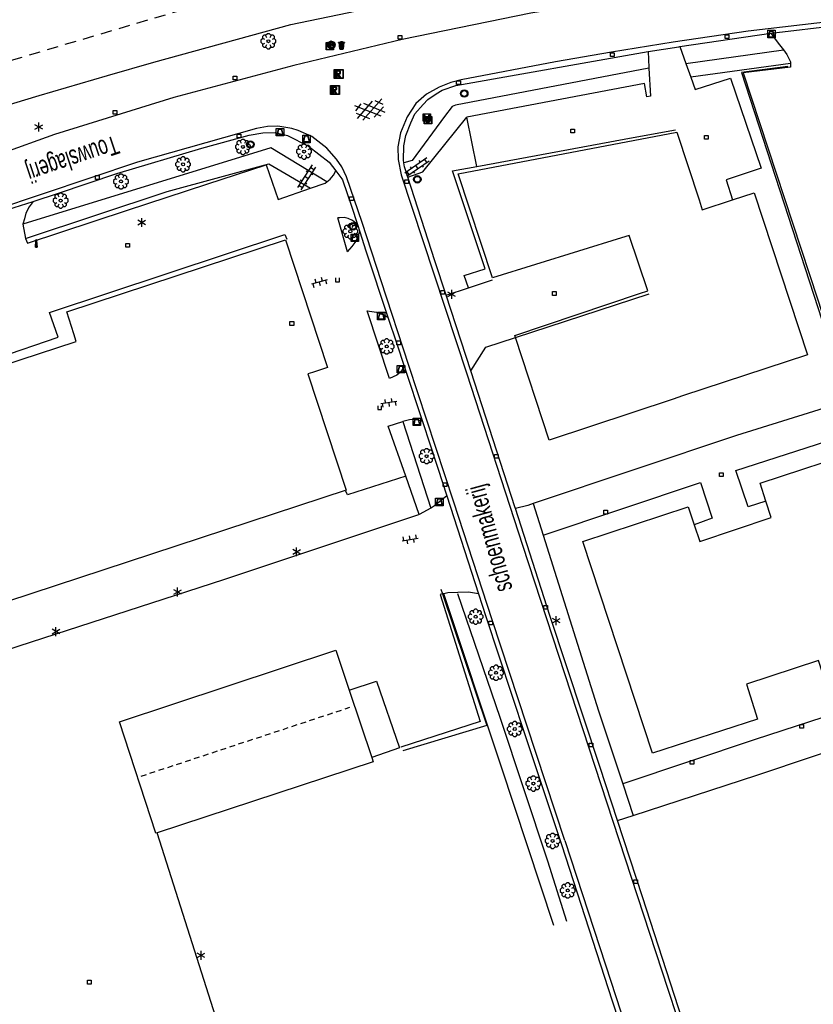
# Model space of a CAD drawing. Extents: x 99796 to 103543, y 406299 to 407646.
# Tile 59 of 85: x 101892 to 101999, y 406555 to 406687. Entities that reach past the tile are written whole.
import ezdxf
from ezdxf.enums import TextEntityAlignment as Align

# ---------------------------------------------------------------- set-up
doc = ezdxf.new("R2010")
doc.units = 0
doc.linetypes.add('Noklijn', pattern=[1.25, 0.75, -0.5])
doc.linetypes.add('Slootbodem', pattern=[2.5, 1.5, -1])
for name, color, linetype in [('1103', 252, 'CONTINUOUS'), ('1106', 252, 'CONTINUOUS'), ('1110', 252, 'CONTINUOUS'), ('1112', 252, 'CONTINUOUS'), ('1404', 252, 'CONTINUOUS'), ('1406', 252, 'Slootbodem'), ('1701', 252, 'CONTINUOUS'), ('1901', 252, 'Noklijn'), ('2004', 252, 'Hekwerk'), ('2303', 252, 'CONTINUOUS'), ('2401', 252, 'CONTINUOUS'), ('2701', 252, 'CONTINUOUS'), ('2901', 252, 'CONTINUOUS'), ('3001', 252, 'CONTINUOUS'), ('3007', 252, 'CONTINUOUS'), ('3009', 252, 'CONTINUOUS'), ('3201', 252, 'CONTINUOUS'), ('3202', 252, 'CONTINUOUS'), ('3602', 252, 'CONTINUOUS'), ('3604', 252, 'CONTINUOUS'), ('3605', 252, 'CONTINUOUS'), ('4401', 252, 'CONTINUOUS'), ('4406', 252, 'CONTINUOUS'), ('4413', 252, 'CONTINUOUS'), ('4501', 252, 'CONTINUOUS')]:
    doc.layers.add(name, color=color, linetype=linetype)
doc.linetypes.add('Hekwerk', pattern='A,4,-1,[1,dgnlstyle.shx,S=0.004,R=0,X=0,Y=0],-1', length=6)

# ---------------------------------------------------------------- blocks, each defined once
blk = doc.blocks.new('LICHTMAST', base_point=(106423.199838, 404577.892233))
at = {"layer": '2701'}
for points in [[(106422.680222, 404577.592233, 0), (106423.719453, 404578.192234, 0)], [(106423.719453, 404577.592234, 0), (106422.680222, 404578.192233, 0)], [(106423.199838, 404577.292233, 0), (106423.199838, 404578.492233, 0)]]:
    blk.add_polyline3d(points, dxfattribs=at)
blk = doc.blocks.new('STRAATKOLK', base_point=(97500.879966, 403507.602474))
at = {"layer": '3605'}
blk.add_polyline3d([(97500.629966, 403507.352474, 0), (97500.629966, 403507.852474, 0), (97501.129966, 403507.852474, 0), (97501.129966, 403507.352474, 0)], close=True, dxfattribs=at)
blk = doc.blocks.new('TROTTOIRKOLK', base_point=(97500.879966, 403507.602474))
at = {"layer": '3604'}
blk.add_polyline3d([(97500.629987, 403507.602517, 0), (97500.629987, 403507.102474, 0), (97501.129945, 403507.102474, 0), (97501.129774, 403507.602517, 0)], dxfattribs=at)
blk = doc.blocks.new('BIGGENRUG', base_point=(97500.879966, 403507.602474))
at = {"layer": '3009'}
for points in [[(97500.379966, 403508.102474, 0), (97501.379966, 403508.102474, 0), (97501.379966, 403507.102474, 0), (97500.379966, 403507.102474, 0)], [(97500.479966, 403507.202474, 0), (97501.279966, 403507.202474, 0), (97501.079966, 403508.002474, 0), (97500.679966, 403508.002474, 0)], [(97500.479966, 403507.202474, 0), (97500.679966, 403508.002474, 0), (97501.079966, 403508.002474, 0), (97501.279966, 403507.202474, 0)]]:
    blk.add_polyline3d(points, close=True, dxfattribs=at)
blk = doc.blocks.new('BOOM', base_point=(97503.821083, 403507.602474))
at = {"layer": '2901'}
for points in [[(97503.491578, 403508.39797, 0), (97503.202364, 403508.39797, 0), (97503.025588, 403508.221193, 0), (97503.025588, 403507.931979, 0)], [(97504.071083, 403508.102474, 0), (97504.196083, 403508.352474, 0), (97503.946083, 403508.602474, 0), (97503.696083, 403508.602474, 0), (97503.446083, 403508.352474, 0), (97503.571083, 403508.102474, 0)], [(97504.616578, 403507.931979, 0), (97504.616578, 403508.221193, 0), (97504.439801, 403508.39797, 0), (97504.150588, 403508.39797, 0)], [(97503.321083, 403507.852474, 0), (97503.071083, 403507.977474, 0), (97502.821083, 403507.727474, 0), (97502.821083, 403507.477474, 0), (97503.071083, 403507.227474, 0), (97503.321083, 403507.352474, 0)], [(97503.025588, 403507.27297, 0), (97503.025588, 403506.983756, 0), (97503.202364, 403506.806979, 0), (97503.491578, 403506.806979, 0)], [(97503.571083, 403507.102474, 0), (97503.446083, 403506.852474, 0), (97503.696083, 403506.602474, 0), (97503.946083, 403506.602474, 0), (97504.196083, 403506.852474, 0), (97504.071083, 403507.102474, 0)], [(97504.150588, 403506.806979, 0), (97504.439801, 403506.806979, 0), (97504.616578, 403506.983756, 0), (97504.616578, 403507.27297, 0)], [(97504.321083, 403507.352474, 0), (97504.571083, 403507.227474, 0), (97504.821083, 403507.477474, 0), (97504.821083, 403507.727474, 0), (97504.571083, 403507.977474, 0), (97504.321083, 403507.852474, 0)]]:
    blk.add_polyline3d(points, dxfattribs=at)
blk.add_circle((97503.821083, 403507.602474), 0.2, dxfattribs=at)
blk.add_circle((97503.821083, 403507.602474), 0.2, dxfattribs=at)
blk = doc.blocks.new('OV6', base_point=(97503.821083, 403517.176353))
at = {"layer": '4413'}
for points in [[(97503.821083, 403517.176353, 0), (97504.133583, 403517.176353, 0)], [(97503.852333, 403517.176353, 0), (97503.852333, 403517.207603, 0)], [(97503.914833, 403517.176353, 0), (97503.914833, 403517.145103, 0)], [(97503.977333, 403517.176353, 0), (97503.977333, 403517.207603, 0)], [(97504.039833, 403517.176353, 0), (97504.039833, 403517.145103, 0)], [(97504.102333, 403517.176353, 0), (97504.102333, 403517.207603, 0)]]:
    blk.add_polyline3d(points, dxfattribs=at)
blk = doc.blocks.new('AFVALBAK', base_point=(97500.879966, 403507.602474))
at = {"layer": '3007'}
for points in [[(97500.571016, 403507.992474, 0), (97500.479966, 403507.992474, 0), (97500.479966, 403508.012474, 0), (97500.769966, 403508.012474, 0), (97500.769966, 403508.112474, 0), (97500.989966, 403508.112474, 0), (97500.989966, 403508.012474, 0), (97501.279966, 403508.012474, 0), (97501.279966, 403507.992474, 0), (97501.188916, 403507.992474, 0), (97501.088916, 403507.092474, 0), (97500.671016, 403507.092474, 0)], [(97500.571016, 403507.992474, 0), (97500.479966, 403507.992474, 0), (97500.479966, 403508.012474, 0), (97500.769966, 403508.012474, 0), (97500.769966, 403508.112474, 0), (97500.989966, 403508.112474, 0), (97500.989966, 403508.012474, 0), (97501.279966, 403508.012474, 0), (97501.279966, 403507.992474, 0), (97501.188916, 403507.992474, 0), (97501.088916, 403507.092474, 0), (97500.671016, 403507.092474, 0)], [(97500.591139, 403507.992474, 0), (97500.688916, 403507.112474, 0), (97501.071016, 403507.112474, 0), (97501.168793, 403507.992474, 0)], [(97500.591139, 403507.992474, 0), (97501.168793, 403507.992474, 0), (97501.071016, 403507.112474, 0), (97500.688916, 403507.112474, 0)], [(97500.769966, 403507.202474, 0), (97500.789966, 403507.202474, 0), (97500.789966, 403507.902474, 0), (97500.769966, 403507.902474, 0)], [(97500.769966, 403507.202474, 0), (97500.769966, 403507.902474, 0), (97500.789966, 403507.902474, 0), (97500.789966, 403507.202474, 0)], [(97500.789966, 403508.012474, 0), (97500.969966, 403508.012474, 0), (97500.969966, 403508.092474, 0), (97500.789966, 403508.092474, 0)], [(97500.789966, 403508.012474, 0), (97500.789966, 403508.092474, 0), (97500.969966, 403508.092474, 0), (97500.969966, 403508.012474, 0)], [(97500.869966, 403507.202474, 0), (97500.889966, 403507.202474, 0), (97500.889966, 403507.902474, 0), (97500.869966, 403507.902474, 0)], [(97500.869966, 403507.202474, 0), (97500.869966, 403507.902474, 0), (97500.889966, 403507.902474, 0), (97500.889966, 403507.202474, 0)], [(97500.969966, 403507.202474, 0), (97500.989966, 403507.202474, 0), (97500.989966, 403507.902474, 0), (97500.969966, 403507.902474, 0)], [(97500.969966, 403507.202474, 0), (97500.969966, 403507.902474, 0), (97500.989966, 403507.902474, 0), (97500.989966, 403507.202474, 0)]]:
    blk.add_polyline3d(points, close=True, dxfattribs=at)
blk = doc.blocks.new('IMG-INFORMATIEBORD', base_point=(97500.879966, 403507.602474))
at = {"layer": '2303'}
for points in [[(97500.379966, 403508.102474, 0), (97501.379966, 403508.102474, 0), (97501.379966, 403507.102474, 0), (97500.379966, 403507.102474, 0)], [(97500.779966, 403507.202474, 0), (97500.979966, 403507.202474, 0), (97500.979966, 403507.222474, 0), (97500.929966, 403507.222474, 0), (97500.929966, 403507.802474, 0), (97500.779966, 403507.802474, 0), (97500.779966, 403507.782474, 0), (97500.829966, 403507.782474, 0), (97500.829966, 403507.222474, 0), (97500.779966, 403507.222474, 0)], [(97500.779966, 403507.202474, 0), (97500.979966, 403507.202474, 0), (97500.979966, 403507.222474, 0), (97500.929966, 403507.222474, 0), (97500.929966, 403507.802474, 0), (97500.779966, 403507.802474, 0), (97500.779966, 403507.782474, 0), (97500.829966, 403507.782474, 0), (97500.829966, 403507.222474, 0), (97500.779966, 403507.222474, 0)]]:
    blk.add_polyline3d(points, close=True, dxfattribs=at)
for points in [[(97500.416612, 403507.165485, 0), (97500.416612, 403508.044589, 0)], [(97500.416612, 403507.165485, 0), (97500.416612, 403508.044589, 0)], [(97500.438212, 403508.066188, 0), (97501.317777, 403508.066188, 0)], [(97500.438212, 403508.066188, 0), (97501.317777, 403508.066188, 0)], [(97501.317777, 403507.143885, 0), (97500.438212, 403507.143885, 0)], [(97501.317777, 403507.143885, 0), (97500.438212, 403507.143885, 0)], [(97501.339377, 403508.044589, 0), (97501.339377, 403507.165485, 0)], [(97501.339377, 403508.044589, 0), (97501.339377, 403507.165485, 0)]]:
    blk.add_polyline3d(points, dxfattribs=at)
blk.add_circle((97500.879966, 403507.902474), 0.06, dxfattribs=at)
blk.add_circle((97500.879966, 403507.902474), 0.06, dxfattribs=at)
for centre, start, end in [((97500.438212, 403508.044589), 90, 180), ((97500.438212, 403508.044589), 90, 180), ((97500.438212, 403507.165485), 180, 270), ((97500.438212, 403507.165485), 180, 270), ((97501.317777, 403508.044589), 0, 90), ((97501.317777, 403508.044589), 0, 90), ((97501.317777, 403507.165485), 270, 0), ((97501.317777, 403507.165485), 270, 0)]:
    blk.add_arc(centre, 0.0216, start, end, dxfattribs=at)
blk = doc.blocks.new('VERKEERSBORD', base_point=(97503.821083, 403507.602474))
at = {"layer": '2401'}
for radius in [0.5, 0.5, 0.4, 0.4]:
    blk.add_circle((97503.821083, 403507.602474), radius, dxfattribs=at)
blk = doc.blocks.new('PAALTJE', base_point=(97500.879966, 403507.602474))
at = {"layer": '3001'}
for points in [[(97500.929966, 403508.552474, 0), (97500.979966, 403508.552474, 0), (97500.979966, 403508.502474, 0), (97500.929966, 403508.502474, 0), (97500.979966, 403507.602474, 0), (97500.779966, 403507.602474, 0), (97500.829966, 403508.502474, 0), (97500.779966, 403508.502474, 0), (97500.779966, 403508.552474, 0), (97500.829966, 403508.552474, 0)], [(97500.829966, 403508.552474, 0), (97500.779966, 403508.552474, 0), (97500.779966, 403508.502474, 0), (97500.829966, 403508.502474, 0), (97500.779966, 403507.602474, 0), (97500.979966, 403507.602474, 0), (97500.929966, 403508.502474, 0), (97500.979966, 403508.502474, 0), (97500.979966, 403508.552474, 0), (97500.929966, 403508.552474, 0)]]:
    blk.add_polyline3d(points, dxfattribs=at)
blk.add_arc((97500.879966, 403508.552474), 0.05, 0, 180, dxfattribs=at)
blk.add_arc((97500.879966, 403508.552474), 0.05, 0, 180, dxfattribs=at)
blk = doc.blocks.new('IMG-BRANDKRAAN-_OF_PUT', base_point=(97500.879966, 403507.602474))
at = {"layer": '3202'}
blk.add_polyline3d([(97500.379966, 403508.102474, 0), (97501.379966, 403508.102474, 0), (97501.379966, 403507.102474, 0), (97500.379966, 403507.102474, 0)], close=True, dxfattribs=at)
for points in [[(97500.416612, 403507.165485, 0), (97500.416612, 403508.044589, 0)], [(97500.438212, 403508.066188, 0), (97501.317777, 403508.066188, 0)], [(97501.317777, 403507.143885, 0), (97500.438212, 403507.143885, 0)], [(97500.686014, 403507.647112, 0), (97501.064867, 403507.647112, 0)], [(97501.064867, 403507.570218, 0), (97500.686014, 403507.570218, 0)], [(97501.339377, 403508.044589, 0), (97501.339377, 403507.165485, 0)]]:
    blk.add_polyline3d(points, dxfattribs=at)
for centre, radius, start, end in [((97500.438212, 403508.044589), 0.0216, 90, 180), ((97500.438212, 403507.165485), 0.0216, 180, 270), ((97500.729891, 403507.603433), 0.220693, 151.888112, 235.200633), ((97500.861966, 403507.458026), 0.411039, 88.615315, 142.645462), ((97500.874768, 403507.858815), 0.513782, 238.188568, 271.964555), ((97500.692137, 403507.608665), 0.038931, 99.048842, 260.951158), ((97500.888723, 403507.458258), 0.411032, 38.321444, 92.345755), ((97500.867946, 403507.861437), 0.51668, 272.710601, 302.730871), ((97501.05858, 403507.608665), 0.038957, 279.287799, 80.712201), ((97501.018321, 403507.605867), 0.220693, 305.766514, 29.079035), ((97501.317777, 403508.044589), 0.0216, 0, 90), ((97501.317777, 403507.165485), 0.0216, 270, 0)]:
    blk.add_arc(centre, radius, start, end, dxfattribs=at)
blk = doc.blocks.new('INSPECTIE-_OF_RIOOLPUT', base_point=(97500.879966, 403507.602474))
at = {"layer": '3602'}
blk.add_polyline3d([(97500.279966, 403508.202474, 0), (97501.479966, 403508.202474, 0), (97501.479966, 403507.002474, 0), (97500.279966, 403507.002474, 0)], close=True, dxfattribs=at)
for points in [[(97500.323942, 403507.078087, 0), (97500.323942, 403508.133012, 0)], [(97500.349861, 403508.158931, 0), (97501.405339, 403508.158931, 0)], [(97501.405339, 403507.052167, 0), (97500.349861, 403507.052167, 0)], [(97500.879966, 403508.082474, 0), (97500.519966, 403508.082474, 0), (97500.519966, 403507.122474, 0), (97500.639966, 403507.122474, 0)], [(97500.639966, 403507.122474, 0), (97500.519966, 403507.122474, 0), (97500.519966, 403508.082474, 0), (97500.879966, 403508.082474, 0)], [(97500.879966, 403507.962474, 0), (97500.639966, 403507.962474, 0), (97500.639966, 403507.662474, 0)], [(97500.879966, 403507.962474, 0), (97500.639966, 403507.962474, 0), (97500.639966, 403507.662474, 0)], [(97500.639966, 403507.662474, 0), (97500.879966, 403507.662474, 0)], [(97500.639966, 403507.662474, 0), (97500.879966, 403507.662474, 0)], [(97500.639966, 403507.122474, 0), (97500.639966, 403507.542474, 0), (97500.741756, 403507.542474, 0), (97500.981756, 403507.122474, 0), (97501.119966, 403507.122474, 0), (97500.879966, 403507.542474, 0)], [(97500.879966, 403507.542474, 0), (97501.119966, 403507.122474, 0), (97500.981756, 403507.122474, 0), (97500.741756, 403507.542474, 0), (97500.639966, 403507.542474, 0), (97500.639966, 403507.122474, 0)], [(97501.431259, 403508.133012, 0), (97501.431259, 403507.078087, 0)]]:
    blk.add_polyline3d(points, dxfattribs=at)
for centre, radius, start, end in [((97500.349861, 403508.133012), 0.02592, 90, 180), ((97500.349861, 403507.078087), 0.02592, 180, 270), ((97500.879966, 403507.812474), 0.27, 270, 90), ((97500.879966, 403507.812474), 0.27, 270, 90), ((97500.879966, 403507.812474), 0.15, 270, 90), ((97500.879966, 403507.812474), 0.15, 270, 90), ((97501.405339, 403508.133012), 0.02592, 0, 90), ((97501.405339, 403507.078087), 0.02592, 270, 0)]:
    blk.add_arc(centre, radius, start, end, dxfattribs=at)
blk = doc.blocks.new('GV4', base_point=(106423.199838, 404577.892233))
at = {"layer": '4401'}
for points in [[(106423.199838, 404577.923483, 0), (106423.293588, 404577.985983, 0)], [(106423.199838, 404577.829733, 0), (106423.449838, 404577.985983, 0)], [(106423.199838, 404577.985983, 0), (106423.512338, 404577.798483, 0)], [(106423.262338, 404577.798483, 0), (106423.574838, 404577.985983, 0)], [(106423.324838, 404577.985983, 0), (106423.574838, 404577.829733, 0)], [(106423.481088, 404577.985983, 0), (106423.574838, 404577.923483, 0)], [(106423.199838, 404577.892233, 0), (106423.356088, 404577.798483, 0)], [(106423.418588, 404577.798483, 0), (106423.574838, 404577.892233, 0)]]:
    blk.add_polyline3d(points, dxfattribs=at)
blk = doc.blocks.new('WATERLEIDINGSPUT', base_point=(97500.879966, 403507.602474))
at = {"layer": '3201'}
for points in [[(97500.379966, 403508.102474, 0), (97501.379966, 403508.102474, 0), (97501.379966, 403507.102474, 0), (97500.379966, 403507.102474, 0)], [(97501.179966, 403508.002474, 0), (97501.279966, 403508.002474, 0), (97501.079966, 403507.202474, 0), (97500.979966, 403507.202474, 0), (97500.879966, 403507.602474, 0), (97500.779966, 403507.202474, 0), (97500.679966, 403507.202474, 0), (97500.479966, 403508.002474, 0), (97500.579966, 403508.002474, 0), (97500.730071, 403507.412221, 0), (97500.804607, 403507.702474, 0), (97500.956617, 403507.702474, 0), (97500.804607, 403507.702474, 0), (97500.956617, 403507.702474, 0), (97501.030105, 403507.412657, 0)], [(97500.956617, 403507.702474, 0), (97501.030105, 403507.412657, 0), (97501.179966, 403508.002474, 0), (97501.279966, 403508.002474, 0), (97501.079966, 403507.202474, 0), (97500.979966, 403507.202474, 0), (97500.879966, 403507.602474, 0), (97500.779966, 403507.202474, 0), (97500.679966, 403507.202474, 0), (97500.479966, 403508.002474, 0), (97500.579966, 403508.002474, 0), (97500.730071, 403507.412221, 0), (97500.804607, 403507.702474, 0)]]:
    blk.add_polyline3d(points, close=True, dxfattribs=at)
for points in [[(97500.416612, 403507.165485, 0), (97500.416612, 403508.044589, 0)], [(97500.438212, 403508.066188, 0), (97501.317777, 403508.066188, 0)], [(97501.317777, 403507.143885, 0), (97500.438212, 403507.143885, 0)], [(97501.339377, 403508.044589, 0), (97501.339377, 403507.165485, 0)]]:
    blk.add_polyline3d(points, dxfattribs=at)
for centre, start, end in [((97500.438212, 403508.044589), 90, 180), ((97500.438212, 403507.165485), 180, 270), ((97501.317777, 403508.044589), 0, 90), ((97501.317777, 403507.165485), 270, 0)]:
    blk.add_arc(centre, 0.0216, start, end, dxfattribs=at)
blk = doc.blocks.new('OV2', base_point=(97503.821083, 403517.176353))
at = {"layer": '4406'}
for points in [[(97503.852333, 403517.020103, 0), (97503.852333, 403517.332603, 0)], [(97503.914833, 403517.020103, 0), (97503.914833, 403517.332603, 0)], [(97503.821083, 403517.238853, 0), (97503.852333, 403517.238853, 0)], [(97503.914833, 403517.301353, 0), (97503.852333, 403517.301353, 0)], [(97503.946083, 403517.238853, 0), (97503.914833, 403517.238853, 0)], [(97503.821083, 403517.113853, 0), (97503.852333, 403517.113853, 0)], [(97503.914833, 403517.176353, 0), (97503.852333, 403517.176353, 0)], [(97503.946083, 403517.113853, 0), (97503.914833, 403517.113853, 0)], [(97503.914833, 403517.051353, 0), (97503.852333, 403517.051353, 0)]]:
    blk.add_polyline3d(points, dxfattribs=at)

msp = doc.modelspace()

# ---------------------------------------------------------------- linework, layer by layer
at = {"layer": '1103'}
for points in [[(101992.241203, 406622.557677, 6.346), (101989.877879, 406621.782817, 0.145), (101988.207831, 406626.643948, 0.115), (102007.184832, 406632.776894, 0.196), (102012.006848, 406618.282907, 0.193), (102018.115952, 406599.514149, 0.199), (101990.831926, 406590.671055, 0.145), (101973.089485, 406584.70463, 0.031967)], [(101962.443723, 406618.011706, 0.039352), (101983.515083, 406625.051014, 0.106), (101985.042824, 406620.262898, 0.106), (101982.656, 406619.394, 6.334)], [(101961.11752, 406622.231714, 0.032778), (101962.443723, 406618.011706, 0.039352)], [(101992.243, 406622.558, 0.158), (101992.241203, 406622.557677, 6.346)], [(101982.656, 406619.394, 6.334), (101982.654541, 406619.394161, 0.151722)], [(101962.443723, 406618.011706, 0.039352), (101969.836934, 406594.485007, 0.076), (101973.089485, 406584.70463, 0.031967)], [(101974.486842, 406580.502875, 0.013049), (101991.021915, 406585.88592, 0.202), (102021.520122, 406596.076079, 0.217)], [(101973.089485, 406584.70463, 0.031967), (101974.486842, 406580.502875, 0.013049)], [(101972.38019, 406579.817049, -0.011026), (101974.486842, 406580.502875, 0.013049)]]:
    msp.add_polyline3d(points, dxfattribs=at)
at = {"layer": '1106'}
for points in [[(102002.061068, 406693.857126, -0.079), (101993.697046, 406692.925058, -0.052), (101983.25096, 406691.516154, -0.067), (101960.777028, 406687.834077, -0.049), (101943.56805, 406684.31107, -0.097), (101929.078161, 406680.868156, -0.04), (101913.0311, 406676.553898, -0.088), (101897.073819, 406671.621986, -0.112), (101882.668867, 406666.460969, -0.193), (101865.981056, 406660.037078, -0.166), (101850.360169, 406653.397121, -0.154), (101839.991941, 406648.774035, -0.106), (101838.675051, 406648.262925, -0.088), (101837.010964, 406647.916101, -0.088), (101835.497006, 406647.805087, -0.085), (101833.356081, 406647.847183, -0.061), (101831.820889, 406647.967882, -0.022), (101830.07112, 406648.289002, -0.019), (101828.312038, 406648.744978, -0.043), (101826.820059, 406649.307124, -0.031), (101825.303866, 406650.01791, -0.025), (101823.542922, 406650.999151, 0.022)], [(101980.72186, 406683.382727, -0.021765), (101992.902442, 406685.158201, 0.006877)], [(101992.902442, 406685.158201, 0.006877), (101992.954968, 406685.166024, 0.007), (102002.011894, 406686.235182, -0.025)], [(101943.803861, 406667.834111, -0.046), (101943.743884, 406668.189876, -0.046), (101943.782999, 406670.121066, -0.046), (101944.089963, 406671.475954, -0.049), (101944.72885, 406673.175059, -0.049), (101945.276841, 406674.371995, -0.049), (101946.388095, 406675.644182, -0.049), (101946.996062, 406676.284932, -0.055), (101948.136001, 406677.06985, -0.055), (101948.932095, 406677.532904, -0.058), (101950.766056, 406678.159125, -0.061), (101976.494028, 406682.727821, -0.025)], [(101976.494028, 406682.727821, -0.025), (101980.622022, 406683.367826, -0.022), (101980.72186, 406683.382727, -0.021765)], [(101894.199385, 406662.664153, -0.069991), (101897.57189, 406663.760878, -0.055), (101905.41996, 406666.396894, -0.052), (101916.769056, 406669.805162, -0.019), (101923.112853, 406671.522893, -0.04), (101924.944951, 406671.829112, -0.031), (101926.60196, 406671.90697, -0.019), (101928.242951, 406671.469994, -0.022), (101931.042134, 406670.049168, -0.022), (101933.821945, 406667.916067, -0.025), (101934.691428, 406666.750424, -0.028107)], [(101934.691428, 406666.750424, -0.028107), (101935.500934, 406665.664874, -0.031), (101935.586988, 406665.551998, -0.031), (101936.789139, 406662.024148, -0.031), (101937.584861, 406659.5513, -0.038427)], [(101944.339185, 406665.917076, -0.043009), (101943.89215, 406667.311825, -0.046), (101943.803861, 406667.834111, -0.046)], [(101949.450283, 406650.103591, -0.023695), (101947.929992, 406654.718854, -0.019), (101944.339185, 406665.917076, -0.043009)], [(101884.043871, 406659.00331, -0.085), (101890.823155, 406661.565937, -0.085), (101894.199385, 406662.664153, -0.069991)], [(101937.584861, 406659.5513, -0.038427), (101937.895178, 406658.58794, -0.04132)], [(101937.895178, 406658.58794, -0.04132), (101938.718094, 406656.030901, -0.049), (101941.669642, 406647.192277, -0.042597)], [(101952.787026, 406639.971919, -0.034), (101949.450283, 406650.103591, -0.023695)], [(101941.669642, 406647.192277, -0.042597), (101942.86695, 406643.607058, -0.04), (101943.854152, 406640.608199, -0.040542)], [(101943.854152, 406640.608199, -0.040542), (101946.29459, 406633.196361, -0.041879)], [(101958.752706, 406621.554084, -0.037097), (101958.71508, 406621.671058, -0.037), (101952.787026, 406639.971919, -0.034)], [(101946.29459, 406633.196361, -0.041879), (101948.340892, 406626.981832, -0.043), (101949.549748, 406623.247974, -0.043)], [(101949.549748, 406623.247974, -0.043), (101953.792109, 406610.142775, -0.043)], [(101972.38019, 406579.817049, -0.011026), (101970.010905, 406587.034054, -0.016), (101963.362007, 406607.231833, -0.049), (101958.752706, 406621.554084, -0.037097)], [(101953.792109, 406610.142775, -0.043), (101954.774841, 406607.107036, -0.043), (101960.015952, 406591.334902, -0.037), (101964.881181, 406576.621123, -0.04)], [(101988.112091, 406531.662829, -0.046), (101982.170998, 406549.781896, -0.025), (101975.726991, 406569.622047, -0.004), (101972.38019, 406579.817049, -0.011026)], [(101964.881181, 406576.621123, -0.04), (101971.669032, 406555.66711, -0.064741), (101977.03345, 406539.358906, -0.061778), (101980.079248, 406530.183144, -0.052741)]]:
    msp.add_polyline3d(points, dxfattribs=at)
at = {"layer": '1110'}
for points in [[(102001.736968, 406686.808132, -0.028), (101989.86186, 406685.427912, -0.025), (101979.847162, 406683.99293, -0.022), (101971.600859, 406682.613827, -0.01), (101964.117124, 406681.324877, -0.022), (101951.49286, 406678.925045, -0.019), (101950.095876, 406678.584181, -0.019), (101948.534979, 406677.965038, -0.016), (101946.822091, 406677.034833, -0.013), (101945.419892, 406675.773077, -0.019), (101944.237857, 406673.996858, -0.022), (101943.365022, 406671.826132, -0.04), (101943.004041, 406669.950075, -0.052), (101943.05098, 406668.268107, -0.088), (101943.455174, 406666.215099, -0.103), (101952.217056, 406639.575176, -0.052), (101959.668009, 406616.669111, -0.052), (101970.967933, 406582.166962, -0.064), (101979.124828, 406557.235829, -0.064), (101983.949824, 406542.598046, -0.061), (101987.691133, 406530.985944, -0.043)], [(101992.902442, 406685.158201, 0.006877), (101993.884056, 406683.858074, 0.115), (101994.590743, 406682.947986, 0.179799)], [(101976.494028, 406682.727821, -0.025), (101976.589023, 406680.573113, 0.112), (101976.593866, 406680.488922, 0.114107)], [(101980.72186, 406683.382727, -0.021765), (101981.529503, 406681.131162, 0.053962)], [(101994.590743, 406682.947986, 0.179799), (101995.061993, 406682.341136, 0.223), (101995.561182, 406681.356914, 0.247), (101995.558201, 406681.109555, 0.248026)], [(101976.593866, 406680.488922, 0.114107), (101976.806953, 406676.742025, 0.208), (101976.324155, 406676.673107, 0.22), (101975.988879, 406678.457893, 0.247), (101952.23382, 406673.917882, 0.259)], [(101981.529503, 406681.131162, 0.053962), (101982.185899, 406679.300182, 0.115548)], [(101995.558201, 406681.109555, 0.248026), (101995.552986, 406680.63309, 0.25), (101989.211052, 406679.853015, 0.223), (101999.165027, 406649.614833, 0.235), (102003.376841, 406636.537947, 0.238), (102020.087003, 406642.150097, 0.235), (102055.295094, 406653.58711, 0.223), (102053.624301, 406658.712365, 0.226404)], [(101982.185899, 406679.300182, 0.115548), (101982.787906, 406677.621938, 0.172), (101987.536906, 406679.167934, 0.319), (101991.607158, 406667.11811, 0.325), (101986.922978, 406665.540822, 0.322), (101987.796932, 406662.870161, 6.856058)], [(101953.570827, 406667.342, 0.238), (101952.23382, 406673.917882, 0.259)], [(101965.368076, 406577.153094, -0.025), (101960.265174, 406592.56909, -0.058), (101955.621972, 406606.655903, -0.061), (101950.491129, 406622.410156, -0.034), (101944.478883, 406640.712135, -0.04), (101940.752848, 406652.057134, -0.067), (101938.239022, 406659.850068, -0.076), (101936.117842, 406665.966995, -0.07), (101935.52105, 406667.296179, -0.04), (101934.799834, 406668.325849, 0.001), (101933.49412, 406669.807024, -0.004), (101931.485816, 406671.348922, 0.001), (101929.666011, 406672.174074, 0.004), (101928.81292, 406672.415845, 0.004), (101926.954, 406672.754847, 0.001), (101925.54584, 406672.691889, 0.001), (101924.06988, 406672.41808, -0.001), (101908.145009, 406667.936184, -0.058), (101888.992919, 406661.473922, -0.091)], [(101953.570827, 406667.342, 0.238), (101974.49094, 406671.215929, 0.202), (101980.154126, 406672.247835, 0.202)], [(101893.179028, 406657.703556, 0.072886), (101893.448739, 406657.067277, 0.027712), (101906.829609, 406661.481373, 0.054112), (101917.424335, 406664.962284, 0.097012), (101925.367399, 406667.558067, 0.130013), (101926.997959, 406662.920453, 0.106913), (101931.326373, 406664.413922, 0.088702)], [(101933.493375, 406665.275581, 0.068554), (101933.9419, 406665.661894, 0.044213), (101934.375151, 406666.19014, 0.067313), (101934.691428, 406666.750424, -0.028107)], [(101952.465161, 406651.117988, 0.083077), (101951.894074, 406652.738862, 0.175), (101954.667925, 406653.632931, 0.277), (101950.33504, 406666.741855, 0.211), (101953.570827, 406667.342, 0.238)], [(101931.326373, 406664.413922, 0.088702), (101933.27321, 406665.085591, 0.080513), (101933.493375, 406665.275581, 0.068554)], [(101987.796932, 406662.870161, 6.856058), (101987.802147, 406662.854515, 0.318531)], [(101894.199385, 406662.664153, -0.069991), (101893.664433, 406661.916487, 0.017812), (101893.201752, 406661.072709, 0.034312), (101893.038585, 406660.310142, 0.027712), (101892.808734, 406659.623198, 0.045962)], [(101937.584861, 406659.5513, -0.038427), (101936.947464, 406660.094075, 0.030913), (101936.340987, 406660.373472, 0.044412), (101935.817211, 406660.495661, 0.052513), (101935.230478, 406660.473682, 0.052513), (101934.966727, 406660.443507, 0.044412)], [(101892.808734, 406659.623198, 0.045962), (101893.179028, 406657.703556, 0.072886)], [(101897.546186, 406644.479148, 0.145), (101896.375327, 406647.784971, 0.149813), (101927.868931, 406658.233292, 0.077212), (101928.134917, 406657.58919, 0.110212)], [(101936.280637, 406655.92324, 0.039012), (101936.869605, 406656.62434, 0.033612), (101937.403439, 406657.355987, 0.036313), (101937.632917, 406657.963954, 0.030913), (101937.895178, 406658.58794, -0.04132)], [(101952.465161, 406651.117988, 0.083077), (101955.654009, 406652.190872, 0.196)], [(101949.450283, 406650.103591, -0.023695), (101952.465161, 406651.117988, 0.083077)], [(101958.746, 406644.450836, 4.88097), (101976.637452, 406650.302522, 0.312052)], [(101938.877537, 406648.027115, 0.122713), (101940.162017, 406647.853143, 0.057912), (101941.197275, 406647.450812, 0.033612), (101941.669642, 406647.192277, -0.042597)], [(101859.746038, 406612.715833, 0.226), (101854.868143, 406611.008905, 0.199), (101851.295962, 406621.78617, 0.184), (101850.521846, 406624.567099, 0.169), (101850.594117, 406626.712866, 0.154), (101851.329117, 406628.917865, 0.151), (101852.385982, 406631.581075, 0.157), (101853.487923, 406633.226164, 0.157), (101854.560061, 406634.24205, 0.118), (101856.207012, 406635.58688, 0.121), (101857.799946, 406636.286862, 0.109), (101859.987064, 406637.15411, 0.091), (101861.688032, 406632.390954, 0.145), (101881.369113, 406638.969816, 0.133), (101897.546186, 406644.479148, 0.145)], [(101952.787026, 406639.971919, -0.034), (101954.774096, 406643.151827, 0.241), (101958.746, 406644.450836, 4.88097)], [(101943.854152, 406640.608199, -0.040542), (101943.445115, 406639.906727, 0.084912), (101942.886694, 406639.410146, 0.047113), (101941.874905, 406638.960503, 0.098413)], [(102021.520122, 406596.076079, 0.217), (102007.701158, 406637.328081, 0.229), (102001.354008, 406635.398008, 0.214), (101988.309904, 406631.319933, 0.208), (101961.11752, 406622.231714, 0.032778)], [(101946.29459, 406633.196361, -0.041879), (101945.743247, 406633.396037, 0.063312), (101945.138632, 406633.476503, 0.068712), (101944.551899, 406633.450426, 0.071413), (101943.654104, 406633.197479, 0.063312)], [(101944.054573, 406625.876166, 0.154799), (101936.275422, 406623.397358, 0.176712), (101936.038121, 406623.902507, 0.176712)], [(101949.549748, 406623.247974, -0.043), (101947.908013, 406621.935926, 0.064), (101947.513877, 406621.665843, 0.082), (101947.427451, 406621.617787, 0.084822)], [(101961.11752, 406622.231714, 0.032778), (101960.375815, 406621.983983, 0.028), (101958.752706, 406621.554084, -0.037097)], [(101945.856496, 406620.749049, 0.136051), (101945.765971, 406620.69913, 0.139), (101919.675155, 406612.03783, 0.094), (101893.922969, 406603.69318, 0.136), (101858.388169, 406592.106037, 0.139), (101851.614847, 406589.794122, 0.166), (101859.450995, 406565.237008, 0.163), (101859.351157, 406565.19901, 0.151), (101855.724959, 406566.394828, -0.034)], [(101947.427451, 406621.617787, 0.084822), (101945.856496, 406620.749049, 0.136051)], [(101948.986857, 406610.131971, 1.398575), (101948.647111, 406610.066034, 0.154), (101954.004078, 406593.070142, 0.157), (101943.389981, 406589.619033, 0.301)], [(101949.172004, 406610.168107, 0.1465), (101948.986857, 406610.131971, 1.398575)], [(101953.792109, 406610.142775, -0.043), (101952.451005, 406610.36592, 0.034), (101951.010062, 406610.326059, 0.097), (101949.696897, 406610.27018, 0.139), (101949.172004, 406610.168107, 0.1465)], [(101860.663949, 406551.624052, -0.013), (101862.962826, 406554.114036, 0.169), (101871.26389, 406529.084928, 0.136), (101921.164899, 406545.659862, 0.253), (101910.77879, 406578.183882, 0.265411)], [(101965.368076, 406577.153094, -0.025), (101970.767884, 406560.518183, -0.022), (101977.519973, 406539.85884, -0.022), (101980.676039, 406530.183889, -0.049)]]:
    msp.add_polyline3d(points, dxfattribs=at)
at = {"layer": '1112'}
for points in [[(101981.529503, 406681.131162, 0.053962), (101994.590743, 406682.947986, 0.179799)], [(101976.593866, 406680.488922, 0.114107), (101950.722097, 406675.536893, 0.199), (101950.269102, 406675.36106, 0.193), (101949.246882, 406674.012877, 0.172), (101944.940074, 406668.147035, 0.034), (101943.803861, 406667.834111, -0.046)], [(101995.558201, 406681.109555, 0.248026), (101982.185899, 406679.300182, 0.115548)], [(101944.339185, 406665.917076, -0.043009), (101946.356057, 406666.627117, 0.031), (101952.23382, 406673.917882, 0.259)], [(101933.493375, 406665.275581, 0.068554), (101926.012992, 406669.812985, 0.064), (101892.808734, 406659.623198, 0.045962)], [(101893.179028, 406657.703556, 0.072886), (101912.135913, 406663.969867, 0.106), (101925.745889, 406667.711176, 0.106), (101931.326373, 406664.413922, 0.088702)], [(101936.280637, 406655.92324, 0.039012), (101934.966727, 406660.443507, 0.044412)], [(101941.874905, 406638.960503, 0.098413), (101938.877537, 406648.027115, 0.122713)], [(101944.054573, 406625.876166, 0.154799), (101941.688641, 406632.607393, 0.179413), (101943.654104, 406633.197479, 0.063312)], [(101943.654104, 406633.197479, 0.063312), (101947.427451, 406621.617787, 0.084822)], [(101945.856496, 406620.749049, 0.136051), (101944.054573, 406625.876166, 0.154799)], [(101963.88094, 406565.763019, 0.106), (101956.843867, 406587.094031, 0.166), (101949.172004, 406610.168107, 0.1465)], [(101951.005964, 406610.194929, 0.04), (101956.654995, 406593.65613, 0.1), (101963.024124, 406574.416868, 0.103), (101965.584888, 406566.325165, 0.106)]]:
    msp.add_polyline3d(points, dxfattribs=at)
at = {"layer": '1404'}
msp.add_polyline3d([(101823.305993, 406657.107882, -0.043), (101825.578048, 406655.6051, -0.097), (101828.578024, 406654.192843, -0.1), (101830.860137, 406653.638147, -0.064), (101831.973999, 406653.590836, 0.001), (101832.758917, 406653.396003, -0.01), (101833.660065, 406652.837954, -0.064), (101834.444984, 406652.770899, -0.091), (101835.599824, 406652.852111, -0.124), (101838.366969, 406653.498821, -0.13), (101854.430049, 406659.920849, -0.211), (101868.27211, 406665.430926, -0.253), (101870.587005, 406666.631959, -0.265), (101874.573066, 406669.013165, -0.271), (101877.038835, 406670.312174, -0.235), (101890.158935, 406675.368883, -0.178), (101895.011871, 406676.828824, -0.229), (101904.14591, 406679.499112, -0.133), (101910.33697, 406681.286134, -0.166), (101928.688868, 406686.327942, -0.181), (101950.025096, 406690.800898, -0.127)], dxfattribs=at)
at = {"layer": '1406'}
msp.add_polyline3d([(102233.315235, 406682.169396, -1.2854), (102223.192973, 406690.643156, -1.4244), (102217.484644, 406693.423832, -1.3164), (102206.615468, 406696.216489, -1.4044), (102166.219001, 406699.800985, -1.3316), (102128.602903, 406702.612486, -1.4928), (102096.168383, 406705.548064, -1.3679), (102040.679156, 406707.802261, -1.3383), (102016.371936, 406705.992592, -1.4214), (101967.960255, 406700.236553, -1.3768), (101932.493849, 406693.720089, -1.4651), (101916.682477, 406689.025071, -1.4003), (101882.138902, 406678.816679, -1.4327), (101857.504539, 406668.792175, -1.347), (101836.317599, 406659.915238, -1.3542), (101828.047083, 406658.900648, -1.5903), (101816.953308, 406670.187779, -1.3292)], dxfattribs=at)
at = {"layer": '1701'}
for points in [[(101958.746, 406644.450836, 4.88097), (101958.652868, 406644.736193, 4.87804), (101975.351109, 406650.326736, 4.810771), (101976.438894, 406650.710814, 6.77121), (101973.972007, 406658.080928, 6.78082), (101972.921475, 406657.807864, 4.32066), (101955.655499, 406652.444936, 4.214951), (101951.064452, 406666.346602, 4.42637), (101980.332195, 406671.933047, 4.474421), (101983.308702, 406662.882827, 4.608961), (101983.710288, 406661.548801, 6.703941), (101987.796932, 406662.870161, 6.856058)], [(101990.681051, 406663.802974, 6.963411), (101997.81908, 406642.148234, 6.74641), (101981.086566, 406636.626609, 6.963411), (101979.835241, 406636.186652, 5.05102), (101963.241308, 406630.701162, 5.022191), (101958.746, 406644.450836, 4.88097)], [(101987.796932, 406662.870161, 6.856058), (101990.681051, 406663.802974, 6.963411)], [(102005.631014, 406629.591025, 6.349), (102014.895066, 406601.218842, 6.286), (102000.788136, 406596.555896, 6.295), (101999.299138, 406601.247899, 6.346), (101989.648028, 406598.047875, 6.328), (101991.140007, 406593.380086, 6.289), (101977.084859, 406588.803939, 6.28), (101967.738106, 406617.163829, 6.304), (101981.842055, 406621.780954, 6.328), (101982.656, 406619.394, 6.334)], [(101992.241203, 406622.557677, 6.346), (101991.483851, 406624.956019, 6.346), (102005.631014, 406629.591025, 6.349)], [(101982.656, 406619.394, 6.334), (101983.417853, 406617.151909, 6.34), (101992.937832, 406620.351933, 6.346), (101992.241203, 406622.557677, 6.346)], [(101905.735864, 406593.01389, 5.215), (101934.686958, 406602.599062, 5.215), (101936.478077, 406597.266309, 3.391712)], [(101936.478077, 406597.266309, 3.391712), (101940.154939, 406598.462872, 3.406), (101943.242087, 406589.529998, 3.469), (101939.507111, 406588.249244, 3.376624)], [(101936.478077, 406597.266309, 3.391712), (101939.507111, 406588.249244, 3.376624)], [(101910.77879, 406578.183882, 0.265411), (101910.608171, 406578.128002, 5.215), (101905.735864, 406593.01389, 5.215)], [(101939.507111, 406588.249244, 3.376624), (101939.707904, 406587.650962, 5.215), (101910.77879, 406578.183882, 0.265411)]]:
    msp.add_polyline3d(points, dxfattribs=at)
msp.add_polyline3d([(101864.653735, 406600.569151, 7.052691), (101860.103293, 406614.179127, 7.06819), (101859.924107, 406614.825465, 8.30819), (101855.267494, 406613.308527, 8.26169), (101852.87623, 406620.504297, 8.33144), (101855.619161, 406621.511988, 8.33144), (101855.158343, 406623.021848, 6.52569), (101854.208394, 406625.752486, 6.57219), (101856.864898, 406630.892642, 6.587691), (101861.18549, 406632.31533, 6.38619), (101861.499159, 406631.361283, 7.106941), (101877.562611, 406636.578925, 6.913191), (101899.946018, 406643.900983, 6.85894), (101899.654328, 406644.94779, 4.983441), (101898.690968, 406647.869535, 5.099691), (101927.963926, 406657.501645, 5.161691), (101933.599546, 406640.455462, 5.10062), (101931.596457, 406639.785282, 5.134721), (101930.964648, 406639.607586, 6.928381), (101936.09847, 406624.042205, 7.0034)], close=True, dxfattribs=at)
at = {"layer": '1901'}
msp.add_polyline3d([(101908.643081, 406585.748084, 7.192), (101936.595051, 406594.971158, 7.249)], dxfattribs=at)
at = {"layer": '2004'}
for points in [[(101995.196848, 406680.706851, 0.322), (101988.965928, 406679.895856, 0.325), (102003.192066, 406636.264883, 0.325), (102007.688864, 406637.740843, 0.316265)], [(101948.986857, 406610.131971, 1.398575), (101954.89107, 406592.534818, 1.387), (101943.683906, 406589.132137, 1.405)], [(101948.770045, 406610.777937, 1.399), (101948.986857, 406610.131971, 1.398575)]]:
    msp.add_polyline3d(points, dxfattribs=at)

# ---------------------------------------------------------------- block references
at = {"layer": '2303'}
msp.add_blockref('IMG-INFORMATIEBORD', (101933.913731, 406683.432564, -0.0883), dxfattribs=at)
at = {"layer": '2401'}
for p in [(101934.101715, 406683.611088, 0.031), (101951.885878, 406677.100398, 0.109), (101923.266708, 406670.286097, 0.094), (101945.61, 406665.617, -0.044), (101937.011539, 406659.331508, 0.039012)]:
    msp.add_blockref('VERKEERSBORD', p, dxfattribs=at)
at = {"layer": '2701'}
for p in [(101934.101715, 406683.611088, 0.031), (101894.955619, 406672.630049, -0.055), (101908.734723, 406659.84001, 0.22), (101950.21285, 406650.235467, 0.058), (101929.457768, 406615.770198, 0.229), (101913.533642, 406610.386036, 0.232), (101964.195727, 406606.553458, 0.043), (101897.246673, 406605.097987, 0.241), (101916.669591, 406561.76541, 0.214)]:
    msp.add_blockref('LICHTMAST', p, dxfattribs=at)
at = {"layer": '2901'}
for p in [(101925.682931, 406684.099101, 0.022), (101922.270938, 406669.957154, 0.106), (101930.459126, 406669.33205, 0.097), (101914.264171, 406667.626984, 0.106), (101905.960127, 406665.328853, 0.097), (101897.879972, 406662.777029, 0.097), (101936.644598, 406658.658348, 0.014713), (101941.515042, 406643.257998, 0.109), (101946.844815, 406628.569923, 0.109), (101953.421815, 406607.085057, 0.142), (101956.1491, 406599.583067, 0.091), (101958.649143, 406592.059098, 0.091), (101961.14695, 406584.757902, 0.097), (101963.708832, 406577.081941, 0.094), (101965.73688, 406570.45614, 0.094)]:
    msp.add_blockref('BOOM', p, dxfattribs=at)
at = {"layer": '3001'}
msp.add_blockref('PAALTJE', (101894.621833, 406656.544991, 1.288), dxfattribs=at)
at = {"layer": '3007'}
msp.add_blockref('AFVALBAK', (101935.47, 406683.545, 0.001), dxfattribs=at)
at = {"layer": '3009'}
for p in [(101992.99667, 406685.06264, -0.0129), (101927.240059, 406671.927984, -0.0845), (101930.772288, 406671.021834, -0.0855), (101937.24517, 406657.793705, -0.0306), (101940.773272, 406647.323602, -0.0118), (101943.422036, 406640.223958, -0.0439), (101945.540483, 406633.157528, -0.0269), (101948.545041, 406622.441122, 0.0079)]:
    msp.add_blockref('BIGGENRUG', p, dxfattribs=at)
at = {"layer": '3201'}
msp.add_blockref('WATERLEIDINGSPUT', (101946.874, 406673.903, 0.051), dxfattribs=at)
at = {"layer": '3202'}
msp.add_blockref('IMG-BRANDKRAAN-_OF_PUT', (101947.032, 406673.528, 0.077), dxfattribs=at)
at = {"layer": '3602'}
for p in [(101935.08, 406679.726, 0.097), (101934.574, 406677.564, 0.069)]:
    msp.add_blockref('INSPECTIE-_OF_RIOOLPUT', p, dxfattribs=at)
at = {"layer": '3604'}
for p in [(101934.928061, 406652.422683, 0.0073), (101940.556443, 406635.298189, 0.0471)]:
    msp.add_blockref('TROTTOIRKOLK', p, dxfattribs=at)
at = {"layer": '3605'}
for p in [(101943.296104, 406684.603132, -0.061), (101987.054109, 406684.704833, -0.049), (101971.714108, 406682.316922, -0.058), (101921.220033, 406679.170169, -0.1), (101951.118841, 406678.53985, -0.061), (101905.140935, 406674.582101, -0.136), (101966.389178, 406672.092117, 0.16), (101921.731888, 406671.41784, -0.058), (101984.27914, 406671.227105, 0.13), (101902.802943, 406665.867157, -0.079), (101944.171919, 406665.29309, -0.058), (101936.802923, 406663.029976, -0.079), (101906.846001, 406656.786017, 0.061), (101949.015169, 406650.486924, -0.058), (101963.928997, 406650.34201, 0.187), (101928.818135, 406646.329127, 0.061), (101943.122133, 406643.741168, -0.079), (101956.197902, 406628.560983, -0.061), (101986.296012, 406626.095958, 0.121), (101949.303134, 406624.767892, -0.076), (101970.821901, 406621.07911, 0.139), (101962.777882, 406608.330049, -0.064), (101955.41112, 406606.253944, -0.073), (101997.040122, 406592.413001, 0.115), (101968.841164, 406589.911096, -0.025), (101982.353165, 406587.611101, 0.115), (101974.828823, 406571.632959, 0.001), (101901.708825, 406558.179073, -0.067)]:
    msp.add_blockref('STRAATKOLK', p, dxfattribs=at)
at = {"layer": '4401', "xscale": 10, "yscale": 11.5, "zscale": 10, "rotation": 13.459391}
msp.add_blockref('GV4', (101937.445535, 406674.454324, -0.941), dxfattribs=at)
at = {"layer": '4406', "xscale": 8.5, "yscale": 11.5, "zscale": 8.5}
for p, rotation in [((101945.242434, 406667.723554, 0.0096), 304.94388), ((101931.226331, 406665.596594, 0.0834), 147.459713)]:
    msp.add_blockref('OV2', p, dxfattribs=dict(at, rotation=rotation))
at = {"layer": '4413', "yscale": 16}
for p, xscale, zscale, rotation in [((101933.533578, 406652.174049, 0.0873), 7, 7, 195.837906), ((101942.874358, 406635.869586, 0.0261), 7, 7, 187.703847), ((101943.567116, 406617.243655, 0.0129), 6.999999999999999, 6.999999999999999, 9.275206)]:
    msp.add_blockref('OV6', p, dxfattribs=dict(at, xscale=xscale, zscale=zscale, rotation=rotation))

# ---------------------------------------------------------------- texts
at = {"layer": '4501', "width": 0.68}
for s, rotation, p in [('Touwslagerij', 198.551878, (101899.401008, 406668.598913, 0.103)), ('schoenmakerij', 105.285003, (101955.53182, 406617.626883, 0.094))]:
    msp.add_text(s, height=2.5, rotation=rotation, dxfattribs=at).set_placement(p, align=Align.MIDDLE)

doc.saveas('drawing.dxf')
